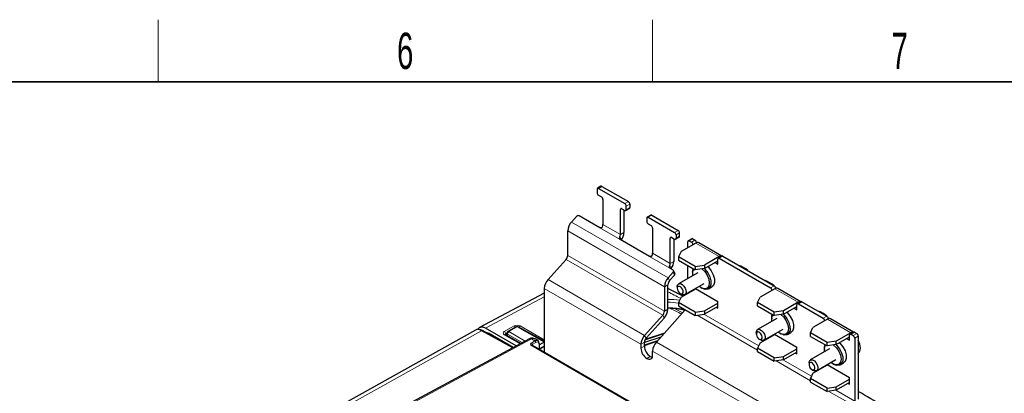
# Paper-space layout 'Blatt4' of a CAD drawing. Header units: millimetres. Extents: x 5 to 418, y 2 to 292.
# Tile 74 of 75: x 251 to 346, y 252 to 288. Entities that reach past the tile are written whole.
import ezdxf

# ---------------------------------------------------------------- set-up
doc = ezdxf.new("R2010")
doc.units = ezdxf.units.MM
doc.layers.add('SLD-0', color=7, linetype='Continuous')
doc.styles.add('SLDTEXTSTYLE0', font='TXT', dxfattribs={"width": 0.605})

psp = doc.layouts.new('Blatt4')

# ---------------------------------------------------------------- linework, layer by layer
at = {"color": 7, "linetype": 'Continuous', "lineweight": 25}
for p, q in [((307.129, 272.129), (307.129, 271.803)), ((307.51, 272.417), (307.171, 272.221)), ((307.271, 272.211), (309.816, 270.741)), ((307.61, 272.407), (310.155, 270.937)), ((307.271, 271.558), (307.553, 271.394)), ((307.695, 271.149), (307.695, 268.731)), ((309.392, 267.751), (309.392, 270.17)), ((309.533, 270.251), (309.816, 270.088)), ((309.731, 270.137), (309.731, 267.947)), ((309.916, 270.078), (310.255, 270.274)), ((309.958, 270.17), (309.958, 270.496)), ((310.297, 270.692), (310.297, 270.366)), ((304.66, 268.968), (305.141, 269.504)), ((307.39, 268.423), (305.41, 269.565)), ((311.937, 269.353), (311.937, 269.027)), ((312.318, 269.641), (311.979, 269.445)), ((312.079, 269.435), (314.624, 267.965)), ((312.418, 269.631), (314.964, 268.161)), ((312.079, 268.782), (312.362, 268.618)), ((312.503, 268.374), (312.503, 265.955)), ((304.301, 265.747), (304.301, 268.109)), ((312.198, 265.647), (309.37, 267.28)), ((309.493, 267.245), (309.479, 267.217)), ((314.2, 264.976), (314.2, 267.394)), ((314.342, 267.476), (314.624, 267.312)), ((314.54, 267.361), (314.54, 265.172)), ((314.724, 267.302), (315.064, 267.498)), ((314.766, 267.721), (314.766, 267.394)), ((315.105, 267.59), (315.105, 267.916)), ((316.278, 267.355), (315.939, 267.159)), ((316.378, 267.345), (316.59, 267.223)), ((316.661, 266.937), (315.247, 266.121)), ((315.897, 266.496), (315.897, 267.067)), ((316.039, 267.149), (316.251, 267.027)), ((316.732, 266.978), (316.732, 266.971)), ((319.183, 265.684), (316.961, 266.967)), ((302.397, 263.416), (304.137, 265.357)), ((315.247, 266.121), (315.008, 265.605)), ((316.617, 264.676), (315.008, 265.605)), ((315.008, 265.605), (315.008, 265.279)), ((318.924, 265.631), (317.51, 264.814)), ((318.796, 264.904), (318.796, 265.394)), ((319.177, 265.681), (318.838, 265.485)), ((318.938, 265.475), (323.888, 262.618)), ((319.277, 265.671), (324.227, 262.814)), ((314.461, 264.34), (314.178, 264.504)), ((314.302, 264.469), (314.287, 264.441)), ((315.008, 265.279), (316.617, 264.35)), ((315.897, 263.515), (315.897, 264.765)), ((316.617, 264.676), (317.51, 264.814)), ((316.617, 264.676), (316.617, 264.35)), ((317.51, 264.488), (316.617, 264.35)), ((317.51, 264.488), (318.796, 265.23)), ((317.51, 264.814), (317.51, 264.488)), ((318.513, 265.067), (318.796, 264.904)), ((314.474, 264.116), (313.994, 263.58)), ((314.137, 263.307), (314.618, 263.843)), ((314.653, 264.018), (314.51, 264.291)), ((316.87, 264.076), (315.004, 262.999)), ((316.364, 264.12), (316.364, 264.022)), ((316.385, 263.796), (316.378, 263.843)), ((302.038, 262.557), (302.038, 256.387)), ((313.634, 262.721), (313.634, 260.359)), ((313.974, 260.555), (313.974, 262.917)), ((315.436, 261.821), (313.974, 262.566)), ((314.879, 262.724), (314.879, 262.561)), ((315.247, 261.711), (316.661, 262.528)), ((315.603, 261.959), (317.47, 263.037)), ((316.638, 262.557), (318.796, 261.311)), ((316.661, 262.528), (316.674, 262.536)), ((317.17, 262.626), (317.255, 262.577)), ((317.885, 262.514), (318.224, 262.71)), ((324.298, 262.528), (322.884, 261.712)), ((324.368, 262.569), (324.368, 262.562)), ((326.82, 261.276), (324.598, 262.558)), ((302.038, 262.115), (295.784, 258.772)), ((315.247, 261.711), (315.008, 261.196)), ((315.162, 262.071), (315.303, 261.989)), ((315.897, 262.087), (315.897, 262.129)), ((316.392, 262.372), (316.392, 262.415)), ((322.645, 261.197), (322.884, 261.712)), ((316.617, 260.267), (315.008, 261.196)), ((315.008, 261.196), (315.008, 260.87)), ((315.008, 260.87), (316.617, 259.94)), ((317.51, 260.405), (318.796, 261.148)), ((318.796, 260.821), (317.51, 260.078)), ((318.655, 260.739), (318.796, 260.658)), ((318.796, 260.658), (318.796, 261.311)), ((324.254, 260.268), (322.645, 261.197)), ((322.645, 260.87), (322.645, 261.197)), ((322.645, 260.87), (324.254, 259.941)), ((326.561, 261.222), (325.146, 260.406)), ((325.146, 260.079), (326.433, 260.822)), ((326.15, 260.659), (326.433, 260.495)), ((326.433, 260.495), (326.433, 260.985)), ((326.814, 261.273), (326.475, 261.077)), ((326.575, 261.067), (328.979, 259.679)), ((326.914, 261.263), (329.318, 259.875)), ((313.471, 259.969), (311.731, 258.027)), ((311.874, 257.755), (313.615, 259.696)), ((312.862, 257.374), (315.658, 260.494)), ((316.617, 260.267), (317.51, 260.405)), ((316.617, 260.267), (316.617, 259.94)), ((316.617, 259.94), (317.51, 260.078)), ((317.51, 260.405), (317.51, 260.078)), ((324.507, 259.668), (322.64, 258.59)), ((324.001, 259.711), (324.001, 259.613)), ((325.146, 260.406), (324.254, 260.268)), ((324.254, 259.941), (324.254, 260.268)), ((325.146, 260.079), (324.254, 259.941)), ((325.146, 260.079), (325.146, 260.406)), ((299.318, 257.006), (296.373, 258.706)), ((299.319, 258.854), (298.528, 258.398)), ((302.038, 257.451), (299.516, 258.856)), ((324.022, 259.388), (324.014, 259.434)), ((327.736, 258.258), (327.975, 258.773)), ((329.389, 259.589), (327.975, 258.773)), ((329.46, 259.63), (329.46, 259.623)), ((331.911, 258.336), (329.689, 259.619)), ((295.383, 258.532), (269.784, 244.262)), ((299.013, 256.842), (296.061, 258.487)), ((299.03, 256.851), (296.65, 258.225)), ((299.755, 257.241), (298.268, 258.1)), ((298.429, 258.231), (298.422, 258.011)), ((313.297, 257.859), (311.711, 257.33)), ((313.649, 258.251), (311.787, 257.631)), ((322.516, 258.315), (322.516, 258.152)), ((322.884, 257.303), (324.298, 258.119)), ((323.24, 257.551), (325.107, 258.628)), ((324.029, 257.964), (324.029, 258.006)), ((324.275, 258.148), (326.433, 256.902)), ((324.298, 258.119), (324.311, 258.127)), ((324.807, 258.217), (324.891, 258.168)), ((325.522, 258.106), (325.861, 258.302)), ((329.345, 257.329), (327.736, 258.258)), ((327.736, 257.931), (327.736, 258.258)), ((327.736, 257.931), (329.345, 257.002)), ((331.652, 258.283), (330.238, 257.467)), ((330.238, 257.14), (331.524, 257.883)), ((331.524, 257.556), (331.524, 258.046)), ((331.905, 258.334), (331.566, 258.138)), ((331.666, 258.128), (331.878, 258.005)), ((332.005, 258.324), (332.217, 258.201)), ((332.019, 257.76), (332.019, 251.661)), ((332.359, 257.956), (332.359, 251.857)), ((300.613, 257.703), (273.84, 243.307)), ((329.174, 240.722), (300.841, 257.078)), ((301.425, 257.517), (301.141, 257.681)), ((302.038, 257.374), (301.583, 257.102)), ((301.583, 256.649), (301.583, 257.195)), ((302.038, 256.981), (301.583, 256.727)), ((311.372, 257.169), (311.372, 256.779)), ((312.971, 257.495), (311.711, 257.075)), ((311.711, 256.975), (311.711, 257.365)), ((322.884, 257.303), (322.645, 256.788)), ((324.254, 255.858), (322.645, 256.788)), ((322.645, 256.461), (322.645, 256.788)), ((322.799, 257.662), (322.94, 257.58)), ((326.433, 256.249), (326.433, 256.902)), ((330.238, 257.467), (329.345, 257.329)), ((329.345, 257.002), (329.345, 257.329)), ((330.238, 257.14), (329.345, 257.002)), ((330.238, 257.14), (330.238, 257.467)), ((331.241, 257.719), (331.524, 257.556)), ((312.503, 256.126), (312.503, 256.516)), ((322.645, 256.461), (324.254, 255.532)), ((324.254, 255.858), (325.146, 255.996)), ((324.254, 255.532), (324.254, 255.858)), ((325.146, 255.996), (326.433, 256.739)), ((326.433, 256.413), (325.146, 255.67)), ((325.146, 255.67), (325.146, 255.996)), ((326.292, 256.331), (326.433, 256.249)), ((329.598, 256.728), (327.731, 255.651)), ((329.092, 256.772), (329.092, 256.674)), ((329.113, 256.449), (329.106, 256.495)), ((325.146, 255.67), (324.254, 255.532)), ((327.607, 255.376), (327.607, 255.213)), ((327.975, 254.364), (329.389, 255.18)), ((328.331, 254.612), (330.198, 255.689)), ((329.12, 255.025), (329.12, 255.067)), ((329.366, 255.209), (331.524, 253.963)), ((329.389, 255.18), (329.402, 255.188)), ((329.898, 255.278), (329.983, 255.229)), ((330.613, 255.167), (330.952, 255.363)), ((327.975, 254.364), (327.736, 253.848)), ((327.89, 254.723), (328.031, 254.641)), ((331.524, 253.31), (331.524, 253.963)), ((329.345, 252.919), (327.736, 253.848)), ((327.736, 253.522), (327.736, 253.848)), ((327.736, 253.522), (329.345, 252.593)), ((329.345, 252.919), (330.238, 253.057)), ((330.238, 253.057), (331.524, 253.8)), ((331.524, 253.473), (330.238, 252.731)), ((330.238, 252.731), (330.238, 253.057)), ((331.383, 253.392), (331.524, 253.31)), ((329.345, 252.593), (329.345, 252.919)), ((330.238, 252.731), (329.345, 252.593))]:
    psp.add_line(p, q, dxfattribs=at)
at = {"color": 7, "linetype": 'Continuous', "lineweight": 18}
for p, q in [((307.61, 272.407), (307.271, 272.211)), ((309.533, 270.251), (309.392, 270.17)), ((309.816, 270.741), (310.155, 270.937)), ((310.297, 270.692), (309.958, 270.496)), ((309.958, 270.17), (310.297, 270.366)), ((312.418, 269.631), (312.079, 269.435)), ((313.994, 263.58), (304.66, 268.968)), ((309.37, 267.28), (307.39, 268.423)), ((309.392, 267.751), (307.695, 268.731)), ((313.634, 262.721), (304.301, 268.109)), ((309.341, 267.535), (309.493, 267.245)), ((309.731, 267.947), (309.392, 267.751)), ((314.342, 267.476), (314.2, 267.394)), ((314.624, 267.965), (314.964, 268.161)), ((315.105, 267.916), (314.766, 267.721)), ((314.766, 267.394), (315.105, 267.59)), ((316.378, 267.345), (316.039, 267.149)), ((316.251, 267.027), (316.59, 267.223)), ((318.924, 265.631), (316.661, 266.937)), ((316.732, 266.978), (316.664, 266.939)), ((313.471, 259.969), (304.137, 265.357)), ((313.634, 260.359), (304.301, 265.747)), ((314.178, 264.504), (312.198, 265.647)), ((314.2, 264.976), (312.503, 265.955)), ((319.277, 265.671), (318.938, 265.475)), ((314.149, 264.759), (314.302, 264.469)), ((314.54, 265.172), (314.2, 264.976)), ((314.137, 263.307), (313.994, 263.58)), ((314.618, 263.843), (314.474, 264.116)), ((311.372, 257.169), (302.038, 262.557)), ((311.731, 258.027), (302.397, 263.416)), ((313.974, 262.917), (313.634, 262.721)), ((318.796, 261.295), (316.661, 262.528)), ((323.888, 262.618), (324.227, 262.814)), ((326.561, 261.222), (324.298, 262.528)), ((324.368, 262.569), (324.301, 262.53)), ((302.038, 261.734), (296.373, 258.706)), ((313.981, 260.638), (313.974, 260.634)), ((326.914, 261.263), (326.575, 261.067)), ((313.615, 259.696), (313.471, 259.969)), ((313.974, 260.555), (313.634, 260.359)), ((316.792, 259.967), (322.645, 256.589)), ((317.454, 260.07), (322.749, 257.013)), ((328.979, 259.679), (329.318, 259.875)), ((298.171, 258.412), (299.127, 258.945)), ((299.416, 258.846), (298.626, 258.39)), ((302.038, 257.385), (299.416, 258.846)), ((299.693, 258.939), (302.038, 257.585)), ((331.652, 258.283), (329.389, 259.589)), ((329.46, 259.63), (329.392, 259.591)), ((295.961, 258.477), (269.784, 243.885)), ((298.953, 256.81), (295.961, 258.477)), ((296.65, 258.225), (296.591, 258.191)), ((299.697, 257.21), (298.171, 258.091)), ((298.429, 258.235), (298.31, 258.169)), ((298.31, 258.169), (298.312, 258.074)), ((298.485, 258.148), (298.479, 257.978)), ((299.911, 257.325), (298.485, 258.148)), ((298.626, 258.39), (300.201, 257.481)), ((311.874, 257.755), (311.731, 258.027)), ((313.588, 258.184), (311.759, 257.574)), ((326.433, 256.886), (324.298, 258.119)), ((332.005, 258.324), (331.666, 258.128)), ((331.878, 258.005), (332.217, 258.201)), ((332.359, 257.956), (332.019, 257.76)), ((300.807, 257.68), (274.036, 243.286)), ((329.074, 240.715), (300.746, 257.068)), ((300.788, 257.288), (301.137, 257.49)), ((301.137, 257.49), (300.807, 257.68)), ((301.222, 257.343), (300.873, 257.141)), ((300.879, 257.084), (300.879, 257.056)), ((301.549, 256.669), (301.549, 257.147)), ((302.038, 256.915), (301.583, 256.661)), ((311.711, 257.365), (311.372, 257.169)), ((311.372, 256.779), (311.711, 256.975)), ((312.91, 257.427), (311.711, 257.028)), ((312.862, 257.374), (328.984, 248.067)), ((312.277, 255.995), (311.937, 255.799)), ((312.503, 256.516), (328.625, 247.208)), ((324.429, 255.559), (327.736, 253.65)), ((325.091, 255.661), (327.84, 254.074)), ((331.524, 253.947), (329.389, 255.18)), ((329.52, 252.62), (331.856, 251.271)), ((330.182, 252.722), (332.019, 251.661))]:
    psp.add_line(p, q, dxfattribs=at)
at = {"color": 7, "linetype": 'Continuous', "lineweight": 25, "flags": 128}
for points in [[(316.364, 264.12), (316.376, 264.281), (316.426, 264.46)], [(316.378, 263.843), (316.378, 264.185), (316.476, 264.431)], [(317.237, 264.445), (317.244, 264.441), (317.529, 264.182), (317.766, 263.84), (317.922, 263.459), (317.976, 263.091), (317.922, 262.786), (317.766, 262.586), (317.529, 262.516), (317.245, 262.587), (316.985, 262.757)], [(317.468, 264.481), (317.551, 264.405), (317.82, 264.074), (318.022, 263.686), (318.131, 263.289), (318.134, 262.93), (318.031, 262.652), (317.835, 262.49), (317.568, 262.461), (317.264, 262.571), (317.255, 262.577)], [(317.82, 264.667), (317.89, 264.601), (318.16, 264.27), (318.361, 263.882), (318.47, 263.485), (318.473, 263.126), (318.37, 262.848), (318.224, 262.71)], [(314.879, 262.724), (314.882, 262.78), (314.933, 262.932), (315.041, 263.015), (315.189, 263.017), (315.354, 262.937), (315.511, 262.787), (315.637, 262.59), (315.712, 262.376), (315.725, 262.178), (315.674, 262.026), (315.566, 261.943), (315.566, 261.943)], [(315.337, 262.04), (315.409, 262.095), (315.443, 262.197), (315.434, 262.329), (315.384, 262.471), (315.3, 262.602), (315.195, 262.702), (315.085, 262.756), (314.987, 262.755), (314.915, 262.7), (314.881, 262.598), (314.89, 262.466), (314.94, 262.324), (315.024, 262.192), (315.129, 262.092), (315.239, 262.039), (315.337, 262.04)], [(324.34, 262.684), (324.346, 262.675), (324.408, 262.575)], [(315.566, 261.943), (315.418, 261.941), (315.303, 261.989)], [(324.001, 259.711), (324.013, 259.872), (324.062, 260.052)], [(324.014, 259.434), (324.014, 259.776), (324.113, 260.022)], [(324.874, 260.037), (324.881, 260.032), (325.166, 259.774), (325.402, 259.431), (325.558, 259.05), (325.613, 258.683), (325.558, 258.378), (325.403, 258.177), (325.166, 258.107), (324.881, 258.178), (324.622, 258.348)], [(325.105, 260.073), (325.188, 259.996), (325.457, 259.665), (325.658, 259.278), (325.767, 258.881), (325.771, 258.521), (325.668, 258.244), (325.471, 258.081), (325.205, 258.053), (324.901, 258.163), (324.891, 258.168)], [(325.456, 260.258), (325.527, 260.192), (325.797, 259.861), (325.998, 259.474), (326.107, 259.076), (326.11, 258.717), (326.007, 258.44), (325.861, 258.302)], [(329.431, 259.745), (329.437, 259.736), (329.499, 259.636)], [(296.328, 258.338), (296.484, 258.302), (296.65, 258.225)], [(322.516, 258.315), (322.526, 258.414), (322.592, 258.551), (322.711, 258.615), (322.865, 258.596), (323.03, 258.497), (323.182, 258.333), (323.297, 258.13), (323.358, 257.917), (323.355, 257.727), (323.289, 257.59), (323.17, 257.526), (323.016, 257.545), (322.94, 257.58)], [(322.521, 258.091), (322.561, 257.949), (322.638, 257.813), (322.739, 257.704), (322.849, 257.638), (322.952, 257.626), (323.031, 257.668), (323.075, 257.76), (323.077, 257.886), (323.037, 258.028), (322.96, 258.164), (322.859, 258.273), (322.748, 258.339), (322.646, 258.352), (322.566, 258.309), (322.522, 258.217), (322.521, 258.091)], [(329.092, 256.772), (329.104, 256.933), (329.154, 257.113)], [(329.106, 256.495), (329.106, 256.837), (329.204, 257.083)], [(329.965, 257.098), (329.972, 257.093), (330.257, 256.835), (330.494, 256.492), (330.65, 256.111), (330.704, 255.744), (330.65, 255.439), (330.494, 255.238), (330.257, 255.168), (329.972, 255.239), (329.713, 255.409)], [(330.196, 257.134), (330.279, 257.057), (330.548, 256.726), (330.75, 256.339), (330.859, 255.941), (330.862, 255.582), (330.759, 255.305), (330.563, 255.142), (330.296, 255.114), (329.992, 255.224), (329.983, 255.229)], [(330.548, 257.319), (330.618, 257.253), (330.888, 256.922), (331.089, 256.535), (331.198, 256.137), (331.201, 255.778), (331.098, 255.501), (330.952, 255.363)], [(332.355, 256.289), (332.514, 256.491), (332.571, 256.8), (332.517, 257.173), (332.36, 257.561), (332.359, 257.564)], [(312.277, 255.995), (312.387, 255.944), (312.469, 255.923)], [(327.607, 255.376), (327.617, 255.474), (327.683, 255.612), (327.802, 255.676), (327.956, 255.657), (328.121, 255.558), (328.273, 255.394), (328.388, 255.191), (328.449, 254.978), (328.446, 254.788), (328.38, 254.651), (328.261, 254.587), (328.107, 254.606), (328.031, 254.641)], [(327.612, 255.152), (327.652, 255.01), (327.729, 254.874), (327.83, 254.765), (327.94, 254.699), (328.043, 254.687), (328.122, 254.729), (328.166, 254.821), (328.168, 254.947), (328.128, 255.089), (328.051, 255.225), (327.95, 255.334), (327.84, 255.4), (327.737, 255.413), (327.658, 255.37), (327.614, 255.278), (327.612, 255.152)]]:
    psp.add_lwpolyline(points, dxfattribs=at)
at = {"color": 7, "linetype": 'Continuous', "lineweight": 18, "flags": 128}
psp.add_lwpolyline([(300.859, 257.067), (300.865, 257.074), (300.879, 257.084)], dxfattribs=at)
at = {"color": 7, "linetype": 'Continuous', "lineweight": 25}
for centre, radius, start, end in [((307.215, 272.143), 0.0873, 50.79671, 189.21404), ((307.551, 272.325), 0.101, 54.38242, 114.30712), ((307.436, 271.816), 0.307, 182.60548, 237.39452), ((307.388, 271.135), 0.307, 2.60548, 57.39452), ((309.478, 270.184), 0.0873, 50.79671, 189.21404), ((309.65, 270.482), 0.307, 2.60548, 57.39452), ((309.871, 270.156), 0.0873, 230.79671, 9.21404), ((309.99, 270.678), 0.307, 2.60548, 57.39452), ((310.202, 270.354), 0.0959, 304.05635, 7.25583), ((305.316, 269.357), 0.229, 65.6249, 140.02277), ((312.024, 269.367), 0.0873, 50.79671, 189.21404), ((312.36, 269.549), 0.101, 54.38242, 114.30712), ((305.665, 268.043), 1.366, 137.38026, 177.20823), ((307.154, 268.744), 0.541, 334.852, 358.60507), ((312.244, 269.041), 0.307, 182.60548, 237.39452), ((312.196, 268.36), 0.307, 2.60548, 57.39452), ((308.851, 267.765), 0.541, 334.852, 358.60507), ((308.419, 268), 1.313, 324.87599, 357.697), ((314.286, 267.408), 0.0873, 50.79671, 189.21404), ((314.459, 267.707), 0.307, 2.60548, 57.39452), ((314.68, 267.38), 0.0873, 230.79671, 9.21404), ((314.798, 267.902), 0.307, 2.60548, 57.39452), ((315.01, 267.578), 0.0959, 304.05635, 7.25583), ((316.319, 267.263), 0.101, 54.38242, 114.30712), ((315.983, 267.081), 0.0873, 50.79671, 189.21404), ((316.085, 266.768), 0.307, 2.60548, 57.39452), ((316.425, 266.964), 0.307, 2.60548, 57.39452), ((316.837, 266.692), 0.302, 65.69288, 125.61758), ((303.68, 265.778), 0.621, 317.38026, 357.20823), ((311.962, 265.969), 0.541, 334.852, 358.60507), ((318.883, 265.408), 0.0873, 50.79671, 189.21404), ((319.108, 265.363), 0.324, 77.86314, 124.48104), ((319.219, 265.59), 0.101, 54.38242, 114.30712), ((313.659, 264.989), 0.541, 334.852, 358.60507), ((313.228, 265.224), 1.313, 324.87599, 357.697), ((320.285, 262.844), 2.008, 45.56761, 74.43777), ((314.999, 262.654), 1.366, 137.38026, 177.20823), ((314.383, 264.223), 0.141, 310.35997, 56.39095), ((314.511, 263.956), 0.156, 313.54144, 23.47374), ((303.403, 262.49), 1.366, 137.38026, 177.20823), ((314.594, 262.887), 0.621, 137.38026, 177.20823), ((322.796, 261.315), 2.075, 45.99867, 73.96303), ((323.722, 262.359), 0.307, 2.60548, 57.39452), ((324.061, 262.555), 0.307, 2.60548, 57.39452), ((324.474, 262.283), 0.302, 65.69288, 125.61758), ((326.519, 260.999), 0.0873, 50.79671, 189.21404), ((326.744, 260.955), 0.324, 77.86314, 124.48104), ((326.855, 261.181), 0.101, 54.38242, 114.30712), ((313.014, 260.389), 0.621, 317.38026, 357.20823), ((312.609, 260.622), 1.366, 317.38026, 357.20823), ((327.887, 258.376), 2.075, 45.99867, 73.96303), ((328.813, 259.42), 0.307, 2.60548, 57.39452), ((329.152, 259.616), 0.307, 2.60548, 57.39452), ((329.565, 259.344), 0.302, 65.69288, 125.61758), ((299.419, 258.681), 0.2, 60.87645, 119.99731), ((298.628, 258.225), 0.2, 119.99731, 178.28311), ((312.736, 257.102), 1.366, 137.38026, 177.20823), ((312.331, 257.334), 0.621, 137.38026, 177.20823), ((331.61, 258.06), 0.0873, 50.79671, 189.21404), ((331.835, 258.016), 0.324, 77.86314, 124.48104), ((331.712, 257.746), 0.307, 2.60548, 57.39452), ((331.947, 258.242), 0.101, 54.38242, 114.30712), ((332.052, 257.942), 0.307, 2.60548, 57.39452), ((301.524, 257.189), 0.0593, 5.07867, 66.24147), ((312.6, 256.835), 1.229, 182.60548, 237.39452), ((312.939, 257.031), 1.229, 182.60548, 237.39452), ((313.868, 256.449), 1.366, 137.38026, 177.20823), ((312.158, 256.07), 0.349, 230.79671, 9.21404)]:
    psp.add_arc(centre, radius, start, end, dxfattribs=at)
at = {"color": 7, "linetype": 'Continuous', "lineweight": 18}
for centre, radius, start, end in [((298.97, 258.697), 0.293, 22.5957, 57.65915), ((299.36, 258.764), 0.0992, 55.45584, 114.57981), ((299.475, 258.763), 0.101, 66.08746, 125.36287), ((299.846, 258.689), 0.293, 121.47316, 153.7175), ((296.02, 258.394), 0.101, 66.08746, 125.36287), ((298.006, 258.157), 0.304, 2.21211, 57.20547), ((298.227, 258.009), 0.0992, 65.42019, 124.54416), ((298.527, 258.237), 0.0987, 183.35638, 244.50654), ((298.784, 258.135), 0.299, 121.78538, 177.63732), ((298.57, 258.308), 0.0992, 55.45584, 114.57981), ((300.69, 257.521), 0.198, 53.60191, 112.96519), ((300.694, 257.136), 0.179, 1.72152, 58.27848), ((301.043, 257.337), 0.179, 1.72152, 58.27848), ((301.524, 257.2), 0.0594, 295.38794, 354.63803)]:
    psp.add_arc(centre, radius, start, end, dxfattribs=at)
for centre, major_axis, ratio, start_param, end_param in [((63.673, 103.48), (378.787, -5.628), 0.567125, 0.853066, 0.857373), ((314.003, 259.12), (4.2, -0.062), 0.567125, 1.313578, 1.586207), ((314.001, 258.955), (4, -0.062), 0.566612, 1.325109, 1.586345), ((63.66, 91.168), (378.865, 5.829), 0.587275, 0.835426, 0.839255), ((63.658, 91.265), (378.985, 5.829), 0.587272, 0.835296, 0.838026), ((299.41, 258.781), (0.4, -0.006), 0.567122, 0.794121, 2.364612), ((298.454, 258.249), (0.4, -0.006), 0.566782, 2.364314, 3.934806), ((298.451, 258.084), (0.2, -0.012), 0.555022, 2.38778, 3.184773), ((300.941, 257.104), (0.075, 0.62), 0.711534, 5.989162, 6.757026), ((300.743, 256.903), (0.096, 0.176), 0.561044, 6.269983, 7.037847), ((300.657, 256.951), (0.156, 0.28), 0.567218, 5.489279, 5.724742), ((301.216, 256.947), (0.234, 0.419), 0.567218, 5.489279, 7.042622)]:
    psp.add_ellipse(centre, major_axis=major_axis, ratio=ratio, start_param=start_param, end_param=end_param, dxfattribs=at)
at = {"color": 7, "linetype": 'Continuous', "lineweight": 25}
for centre, major_axis, ratio, start_param, end_param in [((313.999, 258.301), (4.12, -0.061), 0.567125, 1.178415, 1.583651), ((314.001, 258.4), (4, -0.061), 0.566817, 1.161652, 1.571837), ((296.373, 257.726), (-0.6, 1.04), 0.577176, 5.497991, 6.59462), ((295.976, 257.488), (-0.597, 1.041), 0.575637, 5.516667, 6.275931), ((301.13, 256.995), (0.294, 0.523), 0.569264, 5.490917, 7.04426)]:
    psp.add_ellipse(centre, major_axis=major_axis, ratio=ratio, start_param=start_param, end_param=end_param, dxfattribs=at)
for points, knots in [([(307.644, 268.514), (307.633, 268.495), (307.611, 268.456), (307.557, 268.418), (307.497, 268.4), (307.438, 268.401), (307.406, 268.415), (307.39, 268.423)], [0, 0, 0, 0, 0.206856, 0.414379, 0.609679, 0.808284, 1, 1, 1, 1]), ([(309.37, 267.28), (309.355, 267.29), (309.327, 267.312), (309.306, 267.361), (309.304, 267.419), (309.318, 267.479), (309.333, 267.517), (309.341, 267.535)], [0, 0, 0, 0, 0.2083196, 0.416696, 0.6227876, 0.8205018, 1, 1, 1, 1]), ([(312.452, 265.739), (312.441, 265.719), (312.419, 265.68), (312.366, 265.642), (312.306, 265.624), (312.246, 265.625), (312.214, 265.64), (312.198, 265.647)], [0, 0, 0, 0, 0.206856, 0.414379, 0.609679, 0.808284, 1, 1, 1, 1]), ([(314.178, 264.504), (314.164, 264.514), (314.135, 264.536), (314.114, 264.585), (314.112, 264.643), (314.126, 264.704), (314.142, 264.741), (314.149, 264.759)], [0, 0, 0, 0, 0.20832, 0.416696, 0.622788, 0.820502, 1, 1, 1, 1]), ([(296.061, 258.487), (296.007, 258.513), (295.865, 258.582), (295.65, 258.623), (295.51, 258.573), (295.452, 258.552)], [0, 0, 0, 0, 0.26354, 0.700244, 1, 1, 1, 1]), ([(298.268, 258.1), (298.259, 258.106), (298.244, 258.116), (298.245, 258.116), (298.245, 258.116)], [0, 0, 0, 0, 0.583054, 1, 1, 1, 1]), ([(301.15, 257.669), (301.138, 257.678), (301.075, 257.729), (300.932, 257.764), (300.755, 257.765), (300.656, 257.721), (300.613, 257.703)], [0, 0, 0, 0, 0.0777573, 0.4283548, 0.7558857, 1, 1, 1, 1]), ([(300.84, 257.078), (300.84, 257.079), (300.838, 257.08), (300.839, 257.078), (300.839, 257.077)], [0, 0, 0, 0, 0.305064, 1, 1, 1, 1]), ([(353.568, 239.312), (352.778, 239.847), (350.49, 241.396), (346.629, 243.924), (341.954, 246.881), (337.206, 249.784), (333.969, 251.674), (332.359, 252.615)], [0, 0, 0, 0, 0.116542, 0.337912, 0.559283, 0.780652, 1, 1, 1, 1])]:
    psp.add_open_spline(points, degree=3, knots=knots, dxfattribs=at)
at = {"color": 7, "linetype": 'Continuous', "lineweight": 18}
for points, knots in [([(300.746, 257.068), (300.746, 257.068), (300.744, 257.072), (300.735, 257.09), (300.715, 257.132), (300.707, 257.19), (300.732, 257.248), (300.77, 257.275), (300.788, 257.288)], [0, 0, 0, 0, 0.00476, 0.043588, 0.24638, 0.560597, 0.77998, 1, 1, 1, 1]), ([(300.873, 257.141), (300.871, 257.141), (300.862, 257.138), (300.853, 257.134), (300.845, 257.13), (300.839, 257.128), (300.834, 257.125), (300.83, 257.123), (300.824, 257.121), (300.818, 257.119), (300.811, 257.116), (300.805, 257.114), (300.799, 257.112), (300.793, 257.109), (300.786, 257.105), (300.777, 257.098), (300.767, 257.09), (300.756, 257.08), (300.749, 257.072), (300.746, 257.068), (300.746, 257.068)], [0, 0, 0, 0, 0.035702, 0.108264, 0.145127, 0.186953, 0.228956, 0.271326, 0.313769, 0.396858, 0.479969, 0.563007, 0.604618, 0.646272, 0.717111, 0.78852, 0.86086, 0.933913, 0.99473, 1, 1, 1, 1])]:
    psp.add_open_spline(points, degree=3, knots=knots, dxfattribs=at)
at = {"layer": 'SLD-0', "lineweight": 18}
for p, q in [((264.75, 282.5), (264.75, 288.5)), ((312.5, 282.5), (312.5, 288.5))]:
    psp.add_line(p, q, dxfattribs=at)
at = {"layer": 'SLD-0', "lineweight": 35}
psp.add_line((408, 282.5), (26, 282.5), dxfattribs=at)

# ---------------------------------------------------------------- texts
at = {"layer": 'SLD-0', "char_height": 3.5, "attachment_point": 2, "style": 'SLDTEXTSTYLE0'}
for s, insert in [('6', (288.603, 287.243)), ('7', (336.353, 287.243))]:
    psp.add_mtext(s, dxfattribs=dict(at, insert=insert))

doc.saveas('drawing.dxf')
